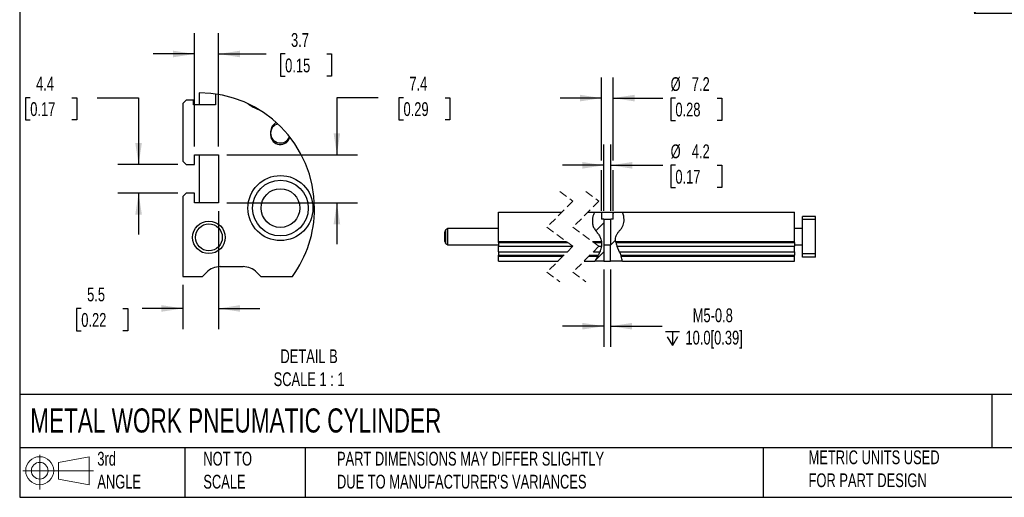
# Model space of a CAD drawing. Header units: millimetres. Extents: x 25 to 1092, y 25 to 838.
# Tile 1 of 4: x 25 to 631, y 25 to 319. Entities that reach past the tile are written whole.
import ezdxf

# ---------------------------------------------------------------- set-up
doc = ezdxf.new("R2010")
doc.units = ezdxf.units.MM
doc.header["$LTSCALE"] = 4
doc.linetypes.add('SLD-Dashed', pattern=[1.905, 1.27, -0.635])
doc.linetypes.add('SLD-Solid', pattern=[0])
doc.layers.add('DIMENSIONS', color=140, linetype='SLD-Solid', lineweight=25)
doc.layers.add('TEXT', color=140, linetype='SLD-Solid', lineweight=25)
doc.layers.add('HATCH', color=6, linetype='SLD-Solid')
doc.layers.add('SLD-DEFPOINTS', color=7, linetype='Continuous')
doc.styles.add('SLDTEXTSTYLE0', font='TXT', dxfattribs={"width": 0.7})
doc.dimstyles.new('SLDDIMSTYLE1', dxfattribs={"dimtxt": 8.632031, "dimasz": 13.208, "dimexe": 0, "dimexo": 0.0625, "dimgap": 2.158008, "dimtad": 0, "dimtih": 1, "dimtoh": 1, "dimrnd": 1e-09, "dimzin": 12, "dimdsep": 46, "dimtxsty": 'SLDTEXTSTYLE0', "dimsah": 1, "dimcen": 0, "dimadec": 0, "dimazin": 3, "dimtfac": 1, "dimtofl": 0, "dimtmove": 0, "dimatfit": 3, "dimfxl": 0, "dimfrac": 2, "dimtolj": 1, "dimtzin": 12, "dimarcsym": 0})
doc.dimstyles.new('SLDDIMSTYLE2', dxfattribs={"dimtxt": 8.632031, "dimasz": 13.208, "dimexe": 0, "dimexo": 0.0625, "dimgap": 2.158008, "dimtad": 0, "dimtih": 1, "dimtoh": 1, "dimrnd": 1e-09, "dimzin": 12, "dimdsep": 46, "dimtxsty": 'SLDTEXTSTYLE0', "dimsah": 1, "dimcen": 0.09, "dimadec": 0, "dimazin": 3, "dimtfac": 1, "dimtmove": 0, "dimatfit": 0, "dimfxl": 0, "dimfrac": 2, "dimtolj": 1, "dimtzin": 12, "dimarcsym": 0})
doc.dimstyles.new('SLDDIMSTYLE6', dxfattribs={"dimtxt": 8.632031, "dimasz": 13.208, "dimexe": 0, "dimexo": 0.0625, "dimgap": 2.158008, "dimtad": 0, "dimtih": 1, "dimtoh": 1, "dimlfac": 0.25, "dimrnd": 1e-09, "dimzin": 12, "dimdsep": 46, "dimtxsty": 'SLDTEXTSTYLE0', "dimsah": 1, "dimcen": 0.09, "dimadec": 0, "dimazin": 3, "dimtfac": 1, "dimtmove": 0, "dimatfit": 0, "dimfxl": 0, "dimfrac": 2, "dimtolj": 1, "dimtzin": 12, "dimarcsym": 0})

# ---------------------------------------------------------------- blocks, each defined once
blk = doc.blocks.new('Block11')
at = {"color": 7, "linetype": 'SLD-Solid', "lineweight": 18}
for p, q in [((10.35, 21.24), (10.35, 0)), ((21.92, 16.67), (40.7, 20.13)), ((40.7, 20.13), (40.7, 2.93)), ((21.92, 6.38), (21.92, 16.67)), ((0, 11.53), (43.49, 11.53)), ((21.92, 6.38), (40.7, 2.93))]:
    blk.add_line(p, q, dxfattribs=at)
for radius in [8.6, 5.14]:
    blk.add_circle((10.35, 11.53), radius, dxfattribs=at)
blk = doc.blocks.new('Block12')
at = {"layer": 'SLD-DEFPOINTS'}
blk.add_blockref('Block11', (0, 0), dxfattribs=at)
blk = doc.blocks.new('_D_14')
at = {"layer": 'DIMENSIONS'}
for p, q in [((678, 413.1), (612.27, 322.93)), ((612.27, 322.93), (672.29, 322.93))]:
    blk.add_line(p, q, dxfattribs=at)
blk.add_solid([(678, 413.1), (668.57, 403.63), (671.86, 401.23)], dxfattribs=at)
at = {"layer": 'DIMENSIONS', "char_height": 8.467, "attachment_point": 1, "style": 'SLDTEXTSTYLE0'}
for s, insert in [('M5-0.8', (678.64, 333.85)), ('X4', (691.33, 320.13))]:
    blk.add_mtext(s, dxfattribs=dict(at, insert=insert))
blk = doc.blocks.new('_D_30')
at = {"layer": 'DIMENSIONS'}
for p, q in [((384.58, 201.44), (384.58, 242.14)), ((388.78, 201.44), (388.78, 242.14)), ((384.58, 229.44), (359.18, 229.44)), ((388.78, 229.44), (420.82, 229.44)), ((428.54, 229.44), (425.65, 229.44)), ((425.65, 229.44), (425.65, 215.72)), ((454.2, 229.44), (457.09, 229.44)), ((457.09, 229.44), (457.09, 215.72)), ((425.65, 215.72), (428.54, 215.72)), ((457.09, 215.72), (454.2, 215.72))]:
    blk.add_line(p, q, dxfattribs=at)
for points in [[(384.58, 229.44), (371.37, 231.47), (371.37, 227.4)], [(388.78, 229.44), (401.99, 227.4), (401.99, 231.47)]]:
    blk.add_solid(points, dxfattribs=at)
at = {"layer": 'DIMENSIONS', "char_height": 8.467, "attachment_point": 1, "style": 'SLDTEXTSTYLE0'}
for s, insert in [('%%c', (425.62, 242.28)), ('4.2', (438.65, 242.28)), ('0.17', (428.54, 226.63))]:
    blk.add_mtext(s, dxfattribs=dict(at, insert=insert))
blk = doc.blocks.new('_D_31')
at = {"layer": 'DIMENSIONS'}
for p, q in [((383.08, 232.48), (383.08, 283.45)), ((390.28, 232.48), (390.28, 283.45)), ((383.08, 270.75), (357.68, 270.75)), ((390.28, 270.75), (420.82, 270.75)), ((428.54, 270.75), (425.65, 270.75)), ((425.65, 270.75), (425.65, 257.03)), ((454.2, 270.75), (457.09, 270.75)), ((457.09, 270.75), (457.09, 257.03)), ((425.65, 257.03), (428.54, 257.03)), ((457.09, 257.03), (454.2, 257.03)), ((383.08, 201.44), (383.08, 226.39)), ((390.28, 201.44), (390.28, 226.39))]:
    blk.add_line(p, q, dxfattribs=at)
for points in [[(383.08, 270.75), (369.87, 272.78), (369.87, 268.72)], [(390.28, 270.75), (403.49, 268.72), (403.49, 272.78)]]:
    blk.add_solid(points, dxfattribs=at)
at = {"layer": 'DIMENSIONS', "char_height": 8.467, "attachment_point": 1, "style": 'SLDTEXTSTYLE0'}
for s, insert in [('%%c', (425.62, 283.6)), ('7.2', (438.65, 283.6)), ('0.28', (428.54, 267.94))]:
    blk.add_mtext(s, dxfattribs=dict(at, insert=insert))
blk = doc.blocks.new('SW_SYMBOL_HOLE_DEPTH')
at = {"layer": 'DIMENSIONS', "color": 0}
for p, q in [((0, 3500), (3200, 3500)), ((1600, 3500), (1600, 300)), ((400, 2220), (1600, 300)), ((2800, 2220), (1600, 300))]:
    blk.add_line(p, q, dxfattribs=at)
blk = doc.blocks.new('_D_32')
at = {"layer": 'DIMENSIONS'}
for p, q in [((384.62, 165.48), (384.62, 117.86)), ((388.75, 165.48), (388.75, 117.86)), ((384.62, 130.56), (359.22, 130.56)), ((388.75, 130.56), (420.46, 130.56))]:
    blk.add_line(p, q, dxfattribs=at)
for points in [[(384.62, 130.56), (371.41, 132.59), (371.41, 128.53)], [(388.75, 130.56), (401.96, 128.53), (401.96, 132.59)]]:
    blk.add_solid(points, dxfattribs=at)
at = {"layer": 'DIMENSIONS', "xscale": 0.002688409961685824, "yscale": 0.002688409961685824, "zscale": 0.002688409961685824}
blk.add_blockref('SW_SYMBOL_HOLE_DEPTH', (422.4, 117.99), dxfattribs=at)
at = {"layer": 'DIMENSIONS', "char_height": 8.467, "attachment_point": 1, "style": 'SLDTEXTSTYLE0'}
for s, insert in [('M5-0.8', (439.2, 141.48)), ('10.0[0.39]', (434.74, 127.76))]:
    blk.add_mtext(s, dxfattribs=dict(at, insert=insert))
blk = doc.blocks.new('SW_HATCH_0')
at = {"layer": 'HATCH', "color": 0}
for p, q in [((10.68, 10.68), (11.36, 11.36)), ((0, 0), (4.98, 4.98)), ((9.15, -8.81), (12.1, -5.86)), ((-0.29, -18.25), (5.02, -12.95))]:
    blk.add_line(p, q, dxfattribs=at)
blk = doc.blocks.new('_D_37')
at = {"layer": 'DIMENSIONS'}
for p, q in [((245.83, 271.01), (220.43, 271.01)), ((220.43, 271.01), (220.43, 235.96)), ((261.38, 271.01), (258.49, 271.01)), ((258.49, 271.01), (258.49, 257.3)), ((287.04, 271.01), (289.93, 271.01)), ((289.93, 271.01), (289.93, 257.3)), ((258.49, 257.3), (261.38, 257.3)), ((289.93, 257.3), (287.04, 257.3)), ((152.78, 235.96), (233.13, 235.96)), ((152.78, 206.36), (233.13, 206.36)), ((220.43, 206.36), (220.43, 180.96))]:
    blk.add_line(p, q, dxfattribs=at)
for points in [[(220.43, 235.96), (222.46, 249.17), (218.39, 249.17)], [(220.43, 206.36), (218.39, 193.15), (222.46, 193.15)]]:
    blk.add_solid(points, dxfattribs=at)
at = {"layer": 'DIMENSIONS', "char_height": 8.467, "attachment_point": 1, "style": 'SLDTEXTSTYLE0'}
for s, insert in [('7.4', (264.97, 283.86)), ('0.29', (261.38, 268.21))]:
    blk.add_mtext(s, dxfattribs=dict(at, insert=insert))
blk = doc.blocks.new('_D_38')
at = {"layer": 'DIMENSIONS'}
for p, q in [((31.89, 271.01), (28.99, 271.01)), ((28.99, 271.01), (28.99, 257.3)), ((57.54, 271.01), (60.44, 271.01)), ((60.44, 271.01), (60.44, 257.3)), ((73.1, 271.01), (98.5, 271.01)), ((98.5, 271.01), (98.5, 229.96)), ((28.99, 257.3), (31.89, 257.3)), ((60.44, 257.3), (57.54, 257.3)), ((122.62, 229.96), (85.8, 229.96)), ((122.62, 212.36), (85.8, 212.36)), ((98.5, 212.36), (98.5, 186.96))]:
    blk.add_line(p, q, dxfattribs=at)
for points in [[(98.5, 229.96), (100.53, 243.17), (96.47, 243.17)], [(98.5, 212.36), (96.47, 199.15), (100.53, 199.15)]]:
    blk.add_solid(points, dxfattribs=at)
at = {"layer": 'DIMENSIONS', "char_height": 8.467, "attachment_point": 1, "style": 'SLDTEXTSTYLE0'}
for s, insert in [('4.4', (35.48, 283.86)), ('0.17', (31.89, 268.21))]:
    blk.add_mtext(s, dxfattribs=dict(at, insert=insert))
blk = doc.blocks.new('_D_39')
at = {"layer": 'DIMENSIONS'}
for p, q in [((132.9, 241.04), (132.9, 310.56)), ((147.7, 241.04), (147.7, 310.56)), ((132.9, 297.86), (107.5, 297.86)), ((147.7, 297.86), (176.93, 297.86)), ((188.62, 297.86), (185.72, 297.86)), ((185.72, 297.86), (185.72, 284.14)), ((214.27, 297.86), (217.17, 297.86)), ((217.17, 297.86), (217.17, 284.14)), ((185.72, 284.14), (188.62, 284.14)), ((217.17, 284.14), (214.27, 284.14))]:
    blk.add_line(p, q, dxfattribs=at)
for points in [[(132.9, 297.86), (119.7, 299.89), (119.7, 295.82)], [(147.7, 297.86), (160.91, 295.82), (160.91, 299.89)]]:
    blk.add_solid(points, dxfattribs=at)
at = {"layer": 'DIMENSIONS', "char_height": 8.467, "attachment_point": 1, "style": 'SLDTEXTSTYLE0'}
for s, insert in [('3.7', (192.21, 310.7)), ('0.15', (188.62, 295.05))]:
    blk.add_mtext(s, dxfattribs=dict(at, insert=insert))
blk = doc.blocks.new('_D_40')
at = {"layer": 'DIMENSIONS'}
for p, q in [((147.7, 201.28), (147.7, 128.77)), ((125.7, 156.08), (125.7, 128.77)), ((63.26, 141.47), (60.37, 141.47)), ((60.37, 141.47), (60.37, 127.75)), ((88.91, 141.47), (91.81, 141.47)), ((91.81, 141.47), (91.81, 127.75)), ((125.7, 141.47), (100.61, 141.47)), ((147.7, 141.47), (173.1, 141.47)), ((60.37, 127.75), (63.26, 127.75)), ((91.81, 127.75), (88.91, 127.75))]:
    blk.add_line(p, q, dxfattribs=at)
for points in [[(125.7, 141.47), (112.5, 143.5), (112.5, 139.43)], [(147.7, 141.47), (160.91, 139.43), (160.91, 143.5)]]:
    blk.add_solid(points, dxfattribs=at)
at = {"layer": 'DIMENSIONS', "char_height": 8.467, "attachment_point": 1, "style": 'SLDTEXTSTYLE0'}
for s, insert in [('5.5', (66.85, 154.31)), ('0.22', (63.26, 138.66))]:
    blk.add_mtext(s, dxfattribs=dict(at, insert=insert))

msp = doc.modelspace()

# ---------------------------------------------------------------- linework, layer by layer
for p, q in [((135.703, 274.023), (135.703, 266.563)), ((145.703, 273.303), (145.703, 266.563)), ((127.703, 269.443), (125.703, 267.443)), ((125.703, 267.443), (125.703, 231.963)), ((132.303, 269.443), (127.703, 269.443)), ((132.303, 266.563), (132.303, 269.443)), ((145.703, 266.563), (132.303, 266.563)), ((179.703, 250.163), (179.703, 248.163)), ((125.703, 231.963), (127.703, 229.963)), ((132.903, 235.963), (147.703, 235.963)), ((132.903, 229.963), (132.903, 235.963)), ((135.703, 235.963), (135.703, 206.363)), ((147.703, 235.963), (147.703, 206.363)), ((127.703, 229.963), (132.903, 229.963)), ((127.703, 212.363), (125.703, 210.363)), ((132.903, 212.363), (127.703, 212.363)), ((132.903, 206.363), (132.903, 212.363)), ((125.703, 210.363), (125.703, 161.163)), ((147.703, 206.363), (132.903, 206.363)), ((319.729, 182.562), (319.729, 200.562)), ((319.729, 200.562), (358.678, 200.562)), ((374.678, 200.562), (378.738, 200.562)), ((378.738, 200.562), (383.083, 200.562)), ((383.083, 200.562), (383.083, 196.362)), ((383.083, 200.562), (390.283, 200.562)), ((390.283, 196.362), (390.283, 200.562)), ((390.283, 200.562), (395.976, 200.562)), ((395.976, 200.562), (501.683, 200.562)), ((501.683, 182.562), (501.683, 200.562)), ((384.583, 196.362), (383.083, 196.362)), ((384.583, 196.362), (384.583, 180.562)), ((384.583, 196.362), (388.783, 196.362)), ((388.783, 180.562), (388.783, 196.362)), ((390.283, 196.362), (388.783, 196.362)), ((514.683, 198.062), (506.683, 198.062)), ((506.683, 196.062), (506.683, 198.062)), ((514.683, 196.062), (506.683, 196.062)), ((506.683, 175.062), (506.683, 196.062)), ((514.683, 196.062), (514.683, 198.062)), ((514.683, 175.062), (514.683, 196.062)), ((286.729, 182.582), (286.729, 188.541)), ((288.729, 190.562), (287.479, 189.84)), ((287.479, 181.283), (287.479, 189.84)), ((319.729, 190.562), (288.729, 190.562)), ((288.729, 180.562), (288.729, 190.562)), ((506.683, 190.562), (501.683, 190.562)), ((319.729, 182.562), (361.631, 182.562)), ((319.729, 181.94), (319.729, 182.562)), ((319.729, 181.94), (362.481, 181.94)), ((319.729, 181.94), (319.729, 179.819)), ((377.631, 182.562), (383.189, 182.562)), ((378.481, 181.94), (383.278, 181.94)), ((383.278, 181.94), (383.189, 182.562)), ((391.807, 182.562), (501.683, 182.562)), ((391.807, 182.562), (391.936, 181.94)), ((391.936, 181.94), (501.683, 181.94)), ((501.683, 181.94), (501.683, 182.562)), ((501.683, 181.94), (501.683, 179.819)), ((287.479, 181.283), (288.729, 180.562)), ((288.729, 180.562), (319.729, 180.562)), ((319.729, 179.819), (365.382, 179.819)), ((319.729, 176.304), (319.729, 179.819)), ((319.729, 176.304), (362.121, 176.304)), ((319.729, 176.304), (319.729, 174.183)), ((378.121, 176.304), (382.235, 176.304)), ((381.382, 179.819), (383.271, 179.819)), ((384.616, 180.562), (384.583, 180.562)), ((384.616, 180.562), (384.616, 170.562)), ((384.616, 180.562), (388.75, 180.562)), ((388.75, 170.562), (388.75, 180.562)), ((388.783, 180.562), (388.75, 180.562)), ((392.59, 179.819), (501.683, 179.819)), ((392.59, 179.819), (394.055, 176.304)), ((394.055, 176.304), (501.683, 176.304)), ((501.683, 180.562), (506.683, 180.562)), ((501.683, 176.304), (501.683, 179.819)), ((501.683, 176.304), (501.683, 174.183)), ((319.729, 174.183), (360, 174.183)), ((319.729, 173.562), (319.729, 174.183)), ((319.729, 170.562), (319.729, 173.562)), ((319.729, 173.562), (359.378, 173.562)), ((319.729, 170.562), (356.378, 170.562)), ((372.378, 170.562), (379.092, 170.562)), ((375.378, 173.562), (380.811, 173.562)), ((376, 174.183), (381.16, 174.183)), ((384.616, 170.562), (379.092, 170.562)), ((380.811, 173.562), (381.16, 174.183)), ((384.616, 170.562), (388.75, 170.562)), ((396.003, 170.562), (388.75, 170.562)), ((394.952, 174.183), (501.683, 174.183)), ((394.952, 174.183), (395.191, 173.562)), ((395.191, 173.562), (501.683, 173.562)), ((396.003, 170.562), (501.683, 170.562)), ((501.683, 173.562), (501.683, 174.183)), ((501.683, 170.562), (501.683, 173.562)), ((514.683, 175.062), (506.683, 175.062)), ((506.683, 173.062), (506.683, 175.062)), ((514.683, 173.062), (506.683, 173.062)), ((514.683, 173.062), (514.683, 175.062)), ((137.703, 161.163), (140.188, 163.648)), ((148.674, 167.163), (162.732, 167.163)), ((171.218, 163.648), (173.703, 161.163)), ((125.703, 161.163), (137.703, 161.163)), ((173.703, 161.163), (193.123, 161.163))]:
    msp.add_line(p, q)
at = {"color": 7, "linetype": 'SLD-Dashed', "lineweight": 18}
for p, q in [((357.528, 213.262), (365.528, 207.412)), ((373.528, 213.262), (381.528, 207.412)), ((365.528, 207.412), (349.528, 191.412)), ((381.528, 207.412), (365.528, 191.412)), ((349.528, 191.412), (365.528, 179.712)), ((365.528, 191.412), (381.528, 179.712)), ((365.528, 179.712), (349.528, 163.712)), ((381.528, 179.712), (365.528, 163.712)), ((349.528, 163.712), (357.528, 157.862)), ((365.528, 163.712), (373.528, 157.862))]:
    msp.add_line(p, q, dxfattribs=at)
for centre, radius in [((185.703, 203.163), 20), ((185.703, 203.163), 17.113), ((185.703, 203.163), 11.917), ((141.703, 185.163), 10), ((141.703, 185.163), 8.268)]:
    msp.add_circle(centre, radius)
for centre, radius, start, end in [((181.264, 287.98), 25.839, 233.084419, 250.462618), ((185.415, 249.282), 5.713, 102.613001, 181.197572), ((185.609, 250.202), 5.906, 112.877682, 180.377631), ((185.675, 249.134), 5.972, 179.726597, 340.322882), ((185.638, 248.098), 5.936, 179.375006, 348.577253), ((288.229, 188.541), 1.5, 120.000784, 179.998859), ((288.229, 182.582), 1.5, 180.001141, 239.999216), ((148.674, 155.163), 12, 90.000232, 134.999813), ((162.732, 155.163), 12, 45.000187, 89.999776)]:
    msp.add_arc(centre, radius, start, end)
for points, knots in [([(378.738, 200.562), (378.479, 199.91), (377.969, 198.622), (377.51, 196.445), (377.405, 194.14), (377.907, 191.79), (379.098, 189.799), (380.533, 188.03), (381.886, 186.185), (382.787, 184.325), (383.072, 183.073), (383.189, 182.562)], [0, 0, 0, 0, 0.1068429, 0.2110358, 0.3379564, 0.4566106, 0.5715621, 0.6880714, 0.804487, 0.9200479, 1, 1, 1, 1]), ([(391.807, 182.562), (391.741, 183.053), (391.611, 184.006), (391.788, 185.508), (392.446, 186.94), (393.447, 188.287), (394.569, 189.609), (395.659, 190.997), (396.537, 192.556), (396.989, 194.323), (397.055, 196.196), (396.779, 198.322), (396.268, 199.748), (395.976, 200.562)], [0, 0, 0, 0, 0.0756423, 0.1467761, 0.227861, 0.3133766, 0.4027912, 0.4932167, 0.5829621, 0.674144, 0.7691194, 0.8681671, 1, 1, 1, 1]), ([(383.271, 179.819), (383.299, 180.137), (383.351, 180.74), (383.327, 181.45), (383.288, 181.837), (383.278, 181.94)], [0, 0, 0, 0, 0.4504264, 0.8538196, 1, 1, 1, 1]), ([(391.936, 181.94), (392.005, 181.667), (392.156, 181.074), (392.389, 180.371), (392.546, 179.94), (392.59, 179.819)], [0, 0, 0, 0, 0.3812724, 0.8258972, 1, 1, 1, 1]), ([(381.16, 174.183), (381.322, 174.48), (381.668, 175.117), (382.019, 175.828), (382.207, 176.242), (382.235, 176.304)], [0, 0, 0, 0, 0.4268524, 0.9134656, 1, 1, 1, 1]), ([(382.235, 176.304), (382.485, 176.891), (382.969, 178.022), (383.173, 179.235), (383.271, 179.819)], [0, 0, 0, 0, 0.5182511, 1, 1, 1, 1]), ([(394.055, 176.304), (394.208, 175.952), (394.498, 175.288), (394.794, 174.579), (394.936, 174.223), (394.952, 174.183)], [0, 0, 0, 0, 0.5005253, 0.944079, 1, 1, 1, 1]), ([(380.811, 173.562), (380.512, 173.047), (379.933, 172.051), (379.367, 171.047), (379.092, 170.562)], [0, 0, 0, 0, 0.5160606, 1, 1, 1, 1]), ([(396.003, 170.562), (395.914, 171.052), (395.729, 172.075), (395.375, 173.053), (395.191, 173.562)], [0, 0, 0, 0, 0.47944286, 1, 1, 1, 1])]:
    msp.add_open_spline(points, degree=3, knots=knots)
at = {"layer": 'SLD-DEFPOINTS'}
for centre, start, end in [((135.616, 202.941), 0.000003, 89.929444), ((135.615, 202.941), 324.002123, 359.999995)]:
    msp.add_arc(centre, 71.081, start, end, dxfattribs=at)
at = {"layer": 'TEXT'}
for p, q in [((25.4, 838.2), (25.4, 25.4)), ((1092.2, 88.504), (25.4, 88.504)), ((623.036, 88.504), (623.036, 55.88)), ((1092.2, 55.88), (25.4, 55.88)), ((127, 55.88), (127, 25.4)), ((200.847, 55.88), (200.847, 25.4)), ((482.586, 55.88), (482.586, 25.4)), ((25.4, 25.4), (1092.2, 25.4))]:
    msp.add_line(p, q, dxfattribs=at)

# ---------------------------------------------------------------- block references
at = {"layer": 'HATCH'}
msp.add_blockref('SW_HATCH_0', (379.6, 189.203), dxfattribs=at)
at = {"layer": 'SLD-DEFPOINTS'}
msp.add_blockref('Block12', (27.352, 30.215), dxfattribs=at)

# ---------------------------------------------------------------- texts
at = {"layer": 'TEXT', "style": 'SLDTEXTSTYLE0'}
for s, insert, char_height, attachment_point in [('DETAIL B^JSCALE 1 : 1', (203.326, 116.334), 8.46667, 2), ('METAL WORK PNEUMATIC CYLINDER', (31.863, 80.026), 14.81667, 1), ('3rd^JANGLE', (73.129, 53.351), 8.4667, 1), ('NOT TO^JSCALE', (138.301, 53.351), 8.46667, 1), ("PART DIMENSIONS MAY DIFFER SLIGHTLY ^JDUE TO MANUFACTURER'S VARIANCES", (220.477, 53.363), 8.46667, 1), ('METRIC UNITS USED ^JFOR PART DESIGN', (510.417, 54.224), 8.46667, 1)]:
    msp.add_mtext(s, dxfattribs=dict(at, insert=insert, char_height=char_height, attachment_point=attachment_point))

# ---------------------------------------------------------------- dimensions: what is measured, and where the dimension line sits
at = {"layer": 'DIMENSIONS'}
dim = msp.add_diameter_dim_2p(p1=(680.941, 417.143), p2=(677.996, 413.103), text='M5-0.8\\PX4', dimstyle='SLDDIMSTYLE1', override={"dimpost": '<>'}, dxfattribs=at)
dim.commit()
dim.dimension.update_dxf_attribs({"geometry": '_D_14', "text_midpoint": (698.788, 322.931), "dimtype": 163})
for base, p1, p2, picture, middle in [((132.903, 297.856), (147.703, 235.963), (132.903, 235.963), '_D_39', (201.448, 297.856)), ((125.703, 141.466), (147.703, 206.363), (125.703, 161.163), '_D_40', (76.089, 141.466))]:
    dim = msp.add_linear_dim(base=base, p1=p1, p2=p2, dimstyle='SLDDIMSTYLE6', dxfattribs=at)
    dim.commit()
    dim.dimension.update_dxf_attribs({"geometry": picture, "text_midpoint": middle, "dimtype": 160})
for base, p1, p2, picture, middle in [((98.502, 212.363), (127.703, 229.963), (127.703, 212.363), '_D_38', (98.502, 271.014)), ((220.426, 206.363), (147.703, 235.963), (147.703, 206.363), '_D_37', (220.426, 271.014))]:
    dim = msp.add_linear_dim(base=base, p1=p1, p2=p2, angle=90, dimstyle='SLDDIMSTYLE6', dxfattribs=at)
    dim.commit()
    dim.dimension.update_dxf_attribs({"geometry": picture, "text_midpoint": middle, "dimtype": 160})
for base, p1, p2, text, picture, middle in [((383.083, 270.75), (390.283, 196.362), (383.083, 196.362), '%%c<>', '_D_31', (441.37, 270.75)), ((384.583, 229.436), (388.783, 196.362), (384.583, 196.362), '%%c<>', '_D_30', (441.37, 229.436)), ((388.75, 130.562), (384.616, 170.562), (388.75, 170.562), 'M5-0.8\\P{\\fGDT;x}10.0[0.39]', '_D_32', (459.348, 130.562))]:
    dim = msp.add_linear_dim(base=base, p1=p1, p2=p2, text=text, dimstyle='SLDDIMSTYLE2', dxfattribs=at)
    dim.commit()
    dim.dimension.update_dxf_attribs({"geometry": picture, "text_midpoint": middle, "dimtype": 160})

doc.saveas('drawing.dxf')
